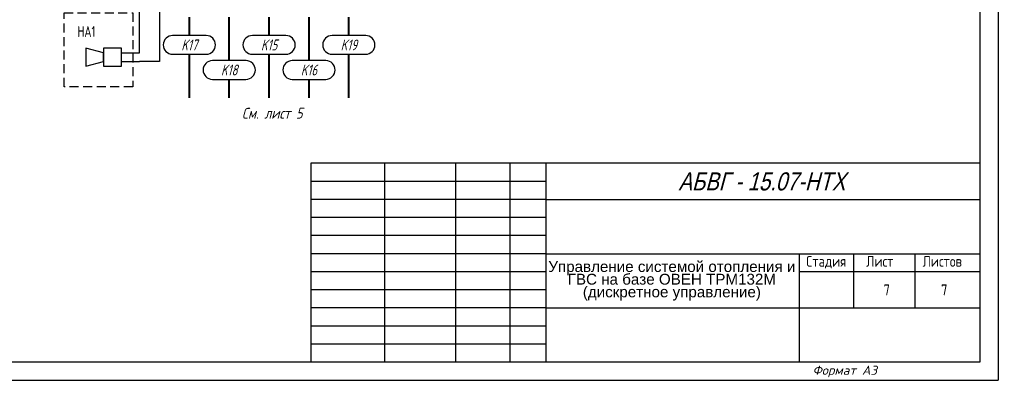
# Model space of a CAD drawing. Header units: millimetres. Extents: x 643 to 1239, y 174 to 2865.
# Tile 2 of 12: x 793 to 1065, y 174 to 274. Entities that reach past the tile are written whole.
import ezdxf
from ezdxf.enums import TextEntityAlignment as Align

# ---------------------------------------------------------------- set-up
doc = ezdxf.new("R2010")
doc.units = ezdxf.units.MM
doc.linetypes.add('DASHED2', pattern=[0.375, 0.25, -0.125])
doc.layers.add('Слой1', color=10, linetype='Continuous', lineweight=200, plot=False)
doc.layers.add('Текст', color=7, linetype='Continuous')
doc.layers.add('Форматка', color=4, linetype='Continuous')
doc.styles.add('35', font='romans.shx', dxfattribs={"width": 0.7, "oblique": 15, "height": 3.5})
doc.styles.add('Arial', font='arial.ttf')
doc.styles.add('Romans8', font='romans8.shx', dxfattribs={"width": 0.8, "height": 3})
doc.styles.add('style4', font='romans.shx', dxfattribs={"width": 0.7, "height": 3})

msp = doc.modelspace()

# ---------------------------------------------------------------- linework, layer by layer
for p, q in [((825.78, 264.95), (825.78, 294.08)), ((831.29, 294.08), (831.29, 262.54)), ((844.19, 269.69), (834.91, 269.69)), ((866.23, 269.69), (856.95, 269.69)), ((888.27, 269.69), (878.99, 269.69)), ((815.78, 264.95), (810.95, 266.24)), ((810.95, 266.24), (810.95, 261.24)), ((815.78, 262.54), (815.78, 264.95)), ((820.78, 264.95), (820.78, 264.95)), ((820.78, 264.95), (825.78, 264.95)), ((810.95, 261.24), (815.78, 262.54)), ((820.78, 262.54), (825.78, 262.54)), ((831.29, 262.54), (825.78, 262.54)), ((855.21, 262.76), (845.93, 262.76)), ((877.25, 262.76), (867.97, 262.76))]:
    msp.add_line(p, q)
at = {"lineweight": 40}
for p, q in [((839.55, 269.69), (839.55, 274.77)), ((850.57, 262.76), (850.57, 274.77)), ((861.59, 269.69), (861.59, 274.77)), ((872.61, 262.76), (872.61, 274.77)), ((883.63, 269.69), (883.63, 274.77)), ((839.55, 252.51), (839.55, 264.52)), ((861.59, 252.51), (861.59, 264.52)), ((883.63, 252.51), (883.63, 264.52)), ((850.57, 252.51), (850.57, 257.58)), ((872.61, 252.51), (872.61, 257.58))]:
    msp.add_line(p, q, dxfattribs=at)
at = {"color": 7}
for p, q in [((834.88, 264.52), (844.17, 264.52)), ((856.92, 264.52), (866.21, 264.52)), ((878.96, 264.52), (888.25, 264.52)), ((845.9, 257.58), (855.19, 257.58)), ((867.94, 257.58), (877.23, 257.58))]:
    msp.add_line(p, q, dxfattribs=at)
at = {"color": 3, "linetype": 'DASHED2', "ltscale": 10}
msp.add_lwpolyline([(804.88, 275.95), (823.91, 275.95), (823.91, 255.54), (804.88, 255.54)], close=True, dxfattribs=at)
msp.add_lwpolyline([(820.78, 266.24), (815.78, 266.24), (815.78, 261.24), (820.78, 261.24)], close=True)
at = {"color": 7}
for centre, start, end in [((834.91, 267.11), 90, 269.4515), ((844.17, 267.11), 270, 89.4515), ((856.95, 267.11), 90, 269.4515), ((866.21, 267.11), 270, 89.4515), ((878.99, 267.11), 90, 269.4515), ((888.25, 267.11), 270, 89.4515), ((845.93, 260.17), 90, 269.4515), ((855.19, 260.17), 270, 89.4515), ((867.97, 260.17), 90, 269.4515), ((877.23, 260.17), 270, 89.4515)]:
    msp.add_arc(centre, 2.59, start, end, dxfattribs=at)
at = {"layer": 'Слой1', "color": 7, "lineweight": -3}
msp.add_line((1063.1, 471.38), (1063.1, 174.38), dxfattribs=at)
msp.add_line((1063.1, 471.38), (1063.1, 174.38), dxfattribs=at)
msp.add_line((1063.1, 471.38), (1063.1, 174.38), dxfattribs=at)
at = {"layer": 'Слой1', "color": 7, "linetype": 'ByBlock', "lineweight": -3, "ltscale": 0.4}
for p, q in [((643.1, 174.38), (853.1, 174.38)), ((853.1, 174.38), (1063.1, 174.38))]:
    msp.add_line(p, q, dxfattribs=at)
at = {"layer": 'Форматка', "color": 7, "lineweight": -3}
for p, q in [((1058.1, 466.38), (1058.1, 179.38)), ((1058.1, 234.38), (873.1, 234.38)), ((873.1, 234.38), (873.1, 179.38)), ((893.48, 234.38), (893.48, 179.38)), ((913.1, 234.38), (913.1, 179.38)), ((928.1, 234.38), (928.1, 179.38)), ((938.1, 234.38), (938.1, 179.38)), ((938.1, 229.38), (873.1, 229.38)), ((938.1, 224.38), (873.1, 224.38)), ((938.1, 224.38), (1058.1, 224.38)), ((938.1, 219.38), (873.1, 219.38)), ((938.1, 214.38), (873.1, 214.38)), ((938.1, 209.38), (873.1, 209.38)), ((938.1, 209.38), (1058.1, 209.38)), ((1008.1, 209.38), (1008.1, 179.38)), ((1023.1, 209.38), (1023.1, 194.38)), ((1040.1, 209.38), (1040.1, 194.38)), ((938.1, 204.38), (873.1, 204.38)), ((1058.1, 204.38), (1008.1, 204.38)), ((938.1, 199.38), (873.1, 199.38)), ((938.1, 194.38), (873.1, 194.38)), ((938.1, 194.38), (1058.1, 194.38)), ((938.1, 189.38), (873.1, 189.38)), ((938.1, 184.38), (873.1, 184.38)), ((1058.1, 179.38), (651.1, 179.38))]:
    msp.add_line(p, q, dxfattribs=at)

# ---------------------------------------------------------------- texts
at = {"color": 7, "style": 'style4', "oblique": 15}
for s, width, p in [('K17', 0.7, (839.54, 267.1)), ('K15', 0.7, (861.58, 267.1)), ('K19', 0.7, (883.62, 267.1)), ('K18', 0.7, (850.56, 260.17)), ('K16', 0.7, (872.6, 260.17)), ('См. лист 5', 0.8, (862.45, 248.22))]:
    msp.add_text(s, height=3, dxfattribs=dict(at, width=width)).set_placement(p, align=Align.MIDDLE_CENTER)
at = {"lineweight": -3, "style": 'Arial', "oblique": 15, "width": 0.8}
msp.add_text('АБВГ - 15.07-НТХ', height=5, dxfattribs=at).set_placement((1020.86, 229.37), align=Align.MIDDLE_RIGHT)
at = {"insert": (813.57, 272.3), "char_height": 3, "attachment_point": 3, "style": 'style4'}
msp.add_mtext_dynamic_manual_height_columns('HA1', width=5.736, gutter_width=15, heights=[0], dxfattribs=at)
at = {"insert": (972.92, 201.88), "char_height": 3, "width": 68.1641, "attachment_point": 5, "line_spacing_factor": 0.7, "style": 'Arial'}
msp.add_mtext('Управление системой отопления и ГВС на базе ОВЕН ТРМ132М (дискретное управление)', dxfattribs=at)
at = {"layer": 'Текст', "color": 7, "ltscale": 6.666667, "char_height": 3, "style": 'Romans8'}
for s, insert, width, attachment_point in [('Стадия', (1015.6, 208.78), 15, 2), ('\\pi3.55;Лист', (1023.1, 208.78), 15, 1), ('\\pi4.1499;Листов', (1038.1, 208.78), 20, 1)]:
    msp.add_mtext(s, dxfattribs=dict(at, insert=insert, width=width, attachment_point=attachment_point))
at = {"layer": 'Текст', "color": 7, "ltscale": 100, "char_height": 3, "width": 19.7446, "attachment_point": 5, "style": 'Romans8'}
for insert in [(1032.33, 199.38), (1048.23, 199.38)]:
    msp.add_mtext('\\A1;7', dxfattribs=dict(at, insert=insert))
at = {"layer": 'Форматка', "color": 7, "lineweight": -3, "style": '35', "oblique": 15}
msp.add_text('Формат А3', height=2.5, dxfattribs=at).set_placement((1011.81, 175.91))

doc.saveas('drawing.dxf')
